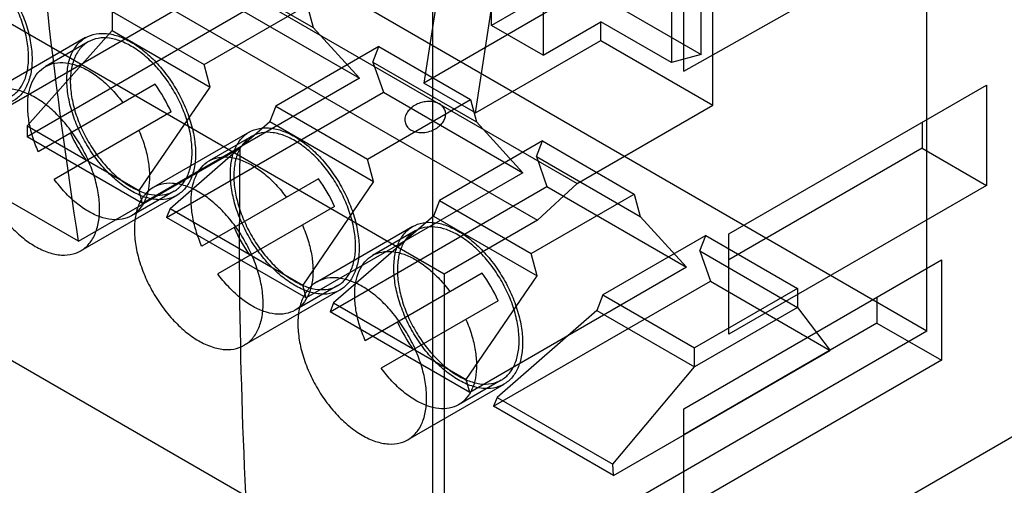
# Model space of a CAD drawing. Header units: millimetres. Extents: x 16 to 123, y 30 to 165.
# Tile 4 of 9: x 84 to 106, y 43 to 53. Entities that reach past the tile are written whole.
import ezdxf

# ---------------------------------------------------------------- set-up
doc = ezdxf.new("R2010")
doc.units = ezdxf.units.MM
doc.header["$LTSCALE"] = 12.643007
doc.layers.get('0').update_dxf_attribs({"linetype": 'CONTINUOUS'})
doc.layers.add('INTFCLR_37563', color=7, linetype='CONTINUOUS')

msp = doc.modelspace()

# ---------------------------------------------------------------- linework, layer by layer
at = {"color": 7, "linetype": 'Continuous'}
for p, q in [((93.096, 31.482), (93.096, 109.867)), ((85.317, 48.016), (17.434, 87.207)), ((98.612, 51.748), (104.269, 54.957)), ((98.612, 51.748), (98.612, 54.059)), ((93.096, 36.381), (123.36, 53.854)), ((99.602, 48.18), (105.258, 51.446)), ((105.258, 51.446), (105.258, 49.241)), ((103.844, 50.629), (103.844, 50.058)), ((85.317, 48.016), (88.859, 50.061)), ((103.844, 50.058), (99.602, 47.608)), ((103.844, 50.058), (105.258, 49.241)), ((105.258, 49.241), (99.602, 45.975)), ((99.602, 45.975), (99.602, 48.18)), ((98.612, 44.342), (104.269, 47.608)), ((104.269, 47.608), (104.269, 45.404)), ((102.854, 46.792), (102.854, 46.22)), ((102.854, 46.22), (98.612, 43.771)), ((102.854, 46.22), (104.269, 45.404)), ((104.269, 45.404), (98.612, 42.138)), ((98.612, 42.138), (98.612, 44.342))]:
    msp.add_line(p, q, dxfattribs=at)
for points, knots in [([(85.317, 48.016), (84.798, 51.327), (84.031, 58.148), (83.792, 65.005), (83.792, 68.508)], [0, 0, 0, 0, 0.488975, 1, 1, 1, 1]), ([(88.859, 50.061), (88.858, 49.924), (88.853, 49.686), (88.851, 49.345), (88.853, 48.938), (88.849, 48.633), (88.849, 48.429)], [0, 0, 0, 0, 0.251231, 0.438672, 0.625322, 1, 1, 1, 1]), ([(90.31, 29.874), (89.813, 32.865), (89.077, 39.039), (88.849, 45.252), (88.849, 48.429)], [0, 0, 0, 0, 0.48832, 1, 1, 1, 1])]:
    msp.add_open_spline(points, degree=3, knots=knots, dxfattribs=at)
at = {"layer": 'INTFCLR_37563', "color": 7, "linetype": 'Continuous'}
for p, q in [((98.99, 52.121), (98.99, 58.898)), ((98.343, 58.716), (98.343, 51.939)), ((99.252, 51.007), (99.252, 58.192)), ((81.901, 57.58), (96.269, 49.285)), ((81.026, 56.773), (95.394, 48.477)), ((93.344, 47.294), (78.975, 55.589)), ((94.387, 52.754), (94.396, 55.226)), ((93.439, 54.982), (92.901, 51.488)), ((95.527, 54.573), (95.518, 52.101)), ((78.975, 48.216), (89.582, 54.34)), ((103.95, 46.044), (89.582, 54.34)), ((94.033, 50.835), (94.57, 54.329)), ((88.32, 53.95), (90.466, 52.711)), ((95.659, 53.489), (94.387, 52.754)), ((96.883, 53.338), (98.99, 52.121)), ((103.95, 46.044), (103.95, 53.417)), ((88.944, 53.061), (84.183, 50.312)), ((86.057, 53.06), (88.072, 51.896)), ((86.057, 53.06), (86.057, 52.643)), ((88.072, 51.896), (90.335, 53.203)), ((88.944, 53.061), (91.484, 51.595)), ((90.335, 53.203), (90.466, 52.711)), ((95.659, 53.08), (92.901, 51.488)), ((95.518, 52.101), (96.791, 52.836)), ((98.343, 51.939), (96.791, 52.836)), ((96.791, 52.427), (96.791, 52.836)), ((84.183, 50.553), (86.057, 52.643)), ((86.057, 52.643), (88.203, 51.404)), ((90.466, 52.711), (91.484, 51.595)), ((95.518, 52.101), (94.387, 52.754)), ((85.471, 52.488), (83.363, 51.271)), ((85.526, 52.394), (84.59, 51.854)), ((94.033, 50.835), (96.791, 52.427)), ((96.791, 52.427), (99.252, 51.007)), ((91.912, 52.292), (89.649, 50.986)), ((91.78, 51.952), (91.912, 52.292)), ((91.912, 52.292), (93.927, 51.129)), ((91.78, 51.952), (94.058, 50.637)), ((91.78, 51.952), (92.011, 51.29)), ((98.99, 52.121), (98.343, 51.939)), ((88.203, 51.404), (88.072, 51.896)), ((91.484, 51.595), (86.723, 48.846)), ((94.033, 50.835), (92.901, 51.488)), ((86.997, 51.464), (84.431, 49.982)), ((86.648, 49.13), (88.203, 51.404)), ((87.25, 48.542), (92.011, 51.29)), ((92.011, 51.29), (95.077, 49.521)), ((91.664, 49.823), (93.927, 51.129)), ((93.927, 51.129), (94.058, 50.637)), ((87.347, 50.857), (84.781, 49.376)), ((89.649, 50.986), (89.518, 50.645)), ((89.649, 50.986), (91.664, 49.823)), ((96.269, 49.285), (99.252, 51.007)), ((87.326, 48.738), (89.518, 50.645)), ((89.518, 50.645), (91.795, 49.33)), ((95.077, 49.521), (94.058, 50.637)), ((84.183, 50.553), (86.648, 49.13)), ((84.183, 50.553), (84.183, 50.312)), ((89.064, 50.414), (86.955, 49.197)), ((86.723, 48.846), (84.183, 50.312)), ((89.118, 50.32), (88.182, 49.78)), ((95.504, 50.219), (93.241, 48.912)), ((95.373, 49.878), (95.504, 50.219)), ((95.504, 50.219), (97.519, 49.055)), ((91.795, 49.33), (91.664, 49.823)), ((95.373, 49.878), (97.65, 48.563)), ((95.373, 49.878), (95.603, 49.217)), ((90.589, 49.39), (88.023, 47.908)), ((91.795, 49.33), (90.24, 47.056)), ((95.077, 49.521), (90.315, 46.772)), ((87.417, 49.118), (86.481, 48.577)), ((86.723, 48.846), (86.648, 49.13)), ((90.842, 46.468), (95.603, 49.217)), ((95.394, 48.477), (96.269, 49.285)), ((95.603, 49.217), (98.669, 47.447)), ((87.471, 49.024), (85.363, 47.807)), ((93.241, 48.912), (93.11, 48.572)), ((93.241, 48.912), (95.256, 47.749)), ((95.256, 47.749), (97.519, 49.055)), ((97.519, 49.055), (97.65, 48.563)), ((87.326, 48.738), (87.25, 48.542)), ((87.326, 48.738), (90.24, 47.056)), ((90.939, 48.783), (88.373, 47.302)), ((90.315, 46.772), (87.25, 48.542)), ((93.11, 48.572), (90.918, 46.664)), ((93.11, 48.572), (95.388, 47.256)), ((95.394, 48.477), (93.344, 47.294)), ((97.65, 48.563), (98.669, 47.447)), ((92.656, 48.34), (90.548, 47.123)), ((92.71, 48.246), (91.774, 47.706)), ((78.975, 48.216), (93.344, 39.921)), ((99.096, 48.145), (96.833, 46.838)), ((98.965, 47.804), (99.096, 48.145)), ((99.096, 48.145), (101.111, 46.981)), ((98.965, 47.804), (101.111, 46.565)), ((98.965, 47.804), (99.196, 47.143)), ((95.388, 47.256), (95.256, 47.749)), ((98.669, 47.447), (93.908, 44.698)), ((94.181, 47.316), (91.615, 45.834)), ((93.344, 47.294), (93.344, 39.921)), ((93.832, 44.982), (95.388, 47.256)), ((91.064, 46.95), (88.955, 45.733)), ((91.009, 47.044), (90.073, 46.504)), ((90.315, 46.772), (90.24, 47.056)), ((94.434, 44.394), (99.196, 47.143)), ((101.111, 46.981), (98.848, 45.675)), ((99.196, 47.143), (101.83, 45.621)), ((101.111, 46.981), (101.111, 46.565)), ((96.833, 46.838), (96.702, 46.498)), ((96.833, 46.838), (98.848, 45.675)), ((90.918, 46.664), (90.842, 46.468)), ((90.918, 46.664), (93.832, 44.982)), ((94.531, 46.71), (91.965, 45.228)), ((101.111, 46.565), (98.848, 45.258)), ((101.111, 46.565), (101.83, 45.621)), ((93.908, 44.698), (90.842, 46.468)), ((96.702, 46.498), (94.51, 44.59)), ((96.702, 46.498), (98.848, 45.258)), ((103.95, 46.044), (93.344, 39.921)), ((98.848, 45.258), (98.848, 45.675)), ((97.069, 42.873), (101.83, 45.621)), ((97.051, 43.123), (98.848, 45.258)), ((94.656, 44.876), (92.548, 43.659)), ((94.601, 44.97), (93.665, 44.43)), ((93.908, 44.698), (93.832, 44.982)), ((94.51, 44.59), (94.434, 44.394)), ((94.51, 44.59), (97.051, 43.123)), ((97.069, 42.873), (94.434, 44.394)), ((97.069, 42.873), (97.051, 43.123))]:
    msp.add_line(p, q, dxfattribs=at)
for centre, start, end in [((84.369, 49.542), 23.8277, 36.1725), ((88.116, 51.705), 203.8277, 216.1725), ((87.961, 47.468), 23.8277, 36.1725), ((91.708, 49.631), 203.8277, 216.1725), ((91.554, 45.395), 23.8277, 36.1725), ((95.3, 47.558), 203.8277, 216.1725)]:
    msp.add_arc(centre, 3.255, start, end, dxfattribs=at)
for points, knots in [([(82.879, 54.463), (82.983, 54.403), (83.187, 54.258), (83.466, 53.99), (83.719, 53.673), (83.937, 53.321), (84.11, 52.947), (84.231, 52.569), (84.294, 52.201), (84.298, 51.86), (84.24, 51.559), (84.122, 51.307), (83.944, 51.121), (83.713, 51.014), (83.447, 50.993), (83.16, 51.055), (82.973, 51.143), (82.879, 51.197)], [0, 0, 0, 0, 0.071263, 0.148538, 0.229735, 0.31225, 0.39472, 0.474201, 0.548453, 0.616012, 0.676329, 0.729992, 0.779096, 0.826968, 0.878177, 0.935503, 1, 1, 1, 1]), ([(83.825, 51.192), (83.893, 51.231), (84.021, 51.342), (84.149, 51.573), (84.216, 51.858), (84.222, 52.182), (84.169, 52.535), (84.059, 52.9), (83.897, 53.262), (83.69, 53.605), (83.447, 53.914), (83.178, 54.175), (82.98, 54.316), (82.879, 54.374)], [0, 0, 0, 0, 0.062805, 0.130726, 0.207116, 0.293057, 0.387844, 0.489557, 0.595513, 0.702615, 0.80766, 0.907628, 1, 1, 1, 1]), ([(86.471, 49.123), (86.368, 49.183), (86.163, 49.328), (85.885, 49.596), (85.631, 49.913), (85.414, 50.265), (85.241, 50.638), (85.12, 51.017), (85.057, 51.384), (85.053, 51.725), (85.11, 52.027), (85.229, 52.278), (85.407, 52.465), (85.638, 52.572), (85.904, 52.593), (86.191, 52.531), (86.378, 52.443), (86.471, 52.389)], [0, 0, 0, 0, 0.071263, 0.148538, 0.229735, 0.31225, 0.39472, 0.474201, 0.548453, 0.616012, 0.676329, 0.729992, 0.779096, 0.826968, 0.878177, 0.935503, 1, 1, 1, 1]), ([(85.526, 52.394), (85.457, 52.355), (85.33, 52.244), (85.202, 52.013), (85.135, 51.728), (85.129, 51.403), (85.182, 51.051), (85.291, 50.686), (85.454, 50.324), (85.661, 49.981), (85.904, 49.672), (86.173, 49.411), (86.371, 49.27), (86.471, 49.212)], [0, 0, 0, 0, 0.062805, 0.130726, 0.207116, 0.293057, 0.387844, 0.489557, 0.595513, 0.702615, 0.80766, 0.907628, 1, 1, 1, 1]), ([(87.417, 49.118), (87.484, 49.156), (87.608, 49.264), (87.735, 49.487), (87.805, 49.762), (87.816, 50.076), (87.77, 50.419), (87.669, 50.776), (87.518, 51.132), (87.322, 51.471), (87.091, 51.78), (86.833, 52.046), (86.56, 52.257), (86.281, 52.406), (86.007, 52.485), (85.749, 52.487), (85.593, 52.433), (85.526, 52.394)], [0, 0, 0, 0, 0.048468, 0.100864, 0.159602, 0.225214, 0.298101, 0.376514, 0.45824, 0.54099, 0.622544, 0.700738, 0.773605, 0.839466, 0.898561, 0.951293, 1, 1, 1, 1]), ([(86.471, 52.389), (86.575, 52.329), (86.779, 52.184), (87.058, 51.916), (87.312, 51.599), (87.529, 51.247), (87.702, 50.874), (87.823, 50.495), (87.886, 50.127), (87.89, 49.786), (87.833, 49.485), (87.714, 49.234), (87.536, 49.047), (87.305, 48.94), (87.039, 48.919), (86.752, 48.981), (86.565, 49.069), (86.471, 49.123)], [0, 0, 0, 0, 0.071263, 0.148538, 0.229735, 0.31225, 0.39472, 0.474201, 0.548453, 0.616012, 0.676329, 0.729992, 0.779096, 0.826968, 0.878177, 0.935503, 1, 1, 1, 1]), ([(84.59, 51.854), (84.653, 51.89), (84.798, 51.942), (85.038, 51.947), (85.294, 51.884), (85.556, 51.758), (85.817, 51.573), (86.067, 51.337), (86.218, 51.153), (86.29, 51.055)], [0, 0, 0, 0, 0.107629, 0.222572, 0.350201, 0.492811, 0.650189, 0.820331, 1, 1, 1, 1]), ([(84.431, 49.982), (84.382, 50.093), (84.299, 50.316), (84.219, 50.651), (84.19, 50.969), (84.211, 51.259), (84.284, 51.512), (84.409, 51.718), (84.527, 51.817), (84.59, 51.854)], [0, 0, 0, 0, 0.179668, 0.34981, 0.507189, 0.649799, 0.777428, 0.892371, 1, 1, 1, 1]), ([(84.363, 51.172), (84.27, 51.226), (84.084, 51.313), (83.799, 51.375), (83.533, 51.356), (83.302, 51.25), (83.122, 51.064), (83.003, 50.813), (82.945, 50.511), (82.948, 50.17), (83.011, 49.804), (83.131, 49.426), (83.303, 49.053), (83.52, 48.7), (83.774, 48.382), (84.054, 48.112), (84.259, 47.966), (84.363, 47.906)], [0, 0, 0, 0, 0.0642, 0.12127, 0.172328, 0.220143, 0.269303, 0.323098, 0.3835, 0.451004, 0.52502, 0.604153, 0.686423, 0.769072, 0.850641, 0.92837, 1, 1, 1, 1]), ([(84.363, 47.906), (84.457, 47.852), (84.642, 47.765), (84.928, 47.702), (85.194, 47.722), (85.425, 47.828), (85.604, 48.014), (85.724, 48.265), (85.782, 48.567), (85.779, 48.907), (85.716, 49.274), (85.596, 49.651), (85.424, 50.024), (85.207, 50.377), (84.953, 50.696), (84.673, 50.966), (84.468, 51.112), (84.363, 51.172)], [0, 0, 0, 0, 0.0642, 0.12127, 0.172328, 0.220143, 0.269303, 0.323098, 0.3835, 0.451004, 0.52502, 0.604153, 0.686423, 0.769072, 0.850641, 0.92837, 1, 1, 1, 1]), ([(93.243, 51.032), (93.211, 51.05), (93.14, 51.077), (93.025, 51.091), (92.906, 51.081), (92.79, 51.048), (92.683, 50.995), (92.592, 50.923), (92.545, 50.864), (92.527, 50.833)], [0, 0, 0, 0, 0.135215, 0.277798, 0.425621, 0.575217, 0.723359, 0.86672, 1, 1, 1, 1]), ([(92.527, 50.833), (92.507, 50.797), (92.477, 50.724), (92.486, 50.609), (92.539, 50.518), (92.592, 50.475), (92.621, 50.459)], [0, 0, 0, 0, 0.285448, 0.535269, 0.769268, 1, 1, 1, 1]), ([(93.143, 50.478), (93.177, 50.497), (93.241, 50.54), (93.317, 50.62), (93.367, 50.709), (93.386, 50.802), (93.371, 50.894), (93.322, 50.975), (93.271, 51.015), (93.243, 51.032)], [0, 0, 0, 0, 0.169547, 0.327606, 0.4707, 0.601873, 0.72776, 0.857365, 1, 1, 1, 1]), ([(86.64, 50.449), (86.689, 50.338), (86.772, 50.115), (86.852, 49.78), (86.881, 49.462), (86.86, 49.172), (86.787, 48.919), (86.662, 48.713), (86.544, 48.614), (86.481, 48.577)], [0, 0, 0, 0, 0.179668, 0.34981, 0.507189, 0.649799, 0.777428, 0.892371, 1, 1, 1, 1]), ([(90.064, 47.049), (89.96, 47.109), (89.756, 47.254), (89.477, 47.522), (89.224, 47.839), (89.006, 48.191), (88.833, 48.564), (88.712, 48.943), (88.649, 49.311), (88.645, 49.652), (88.703, 49.953), (88.821, 50.204), (88.999, 50.391), (89.23, 50.498), (89.496, 50.519), (89.783, 50.457), (89.97, 50.369), (90.064, 50.315)], [0, 0, 0, 0, 0.071263, 0.148538, 0.229735, 0.31225, 0.39472, 0.474201, 0.548453, 0.616012, 0.676329, 0.729992, 0.779096, 0.826968, 0.878177, 0.935503, 1, 1, 1, 1]), ([(91.009, 47.044), (91.076, 47.082), (91.2, 47.19), (91.327, 47.413), (91.397, 47.688), (91.408, 48.003), (91.362, 48.345), (91.261, 48.702), (91.11, 49.058), (90.914, 49.397), (90.683, 49.706), (90.425, 49.972), (90.152, 50.183), (89.873, 50.332), (89.599, 50.411), (89.341, 50.413), (89.185, 50.359), (89.118, 50.32)], [0, 0, 0, 0, 0.048468, 0.100864, 0.159602, 0.225214, 0.298101, 0.376514, 0.45824, 0.54099, 0.622544, 0.700738, 0.773605, 0.839466, 0.898561, 0.951293, 1, 1, 1, 1]), ([(92.621, 50.459), (92.654, 50.44), (92.731, 50.411), (92.859, 50.398), (93.002, 50.416), (93.096, 50.454), (93.143, 50.478)], [0, 0, 0, 0, 0.20957, 0.445355, 0.70831, 1, 1, 1, 1]), ([(89.118, 50.32), (89.05, 50.281), (88.922, 50.17), (88.794, 49.939), (88.727, 49.654), (88.721, 49.329), (88.774, 48.977), (88.884, 48.612), (89.046, 48.25), (89.253, 47.907), (89.496, 47.598), (89.765, 47.337), (89.963, 47.196), (90.064, 47.138)], [0, 0, 0, 0, 0.062805, 0.130726, 0.207116, 0.293057, 0.387844, 0.489557, 0.595513, 0.702615, 0.80766, 0.907628, 1, 1, 1, 1]), ([(90.064, 50.315), (90.167, 50.255), (90.372, 50.11), (90.65, 49.842), (90.904, 49.525), (91.121, 49.173), (91.294, 48.8), (91.415, 48.421), (91.479, 48.054), (91.482, 47.713), (91.425, 47.411), (91.306, 47.16), (91.128, 46.973), (90.897, 46.866), (90.631, 46.845), (90.344, 46.907), (90.157, 46.995), (90.064, 47.049)], [0, 0, 0, 0, 0.071263, 0.148538, 0.229735, 0.31225, 0.39472, 0.474201, 0.548453, 0.616012, 0.676329, 0.729992, 0.779096, 0.826968, 0.878177, 0.935503, 1, 1, 1, 1]), ([(88.023, 47.908), (87.974, 48.019), (87.891, 48.242), (87.811, 48.577), (87.782, 48.895), (87.803, 49.185), (87.877, 49.438), (88.001, 49.644), (88.119, 49.743), (88.182, 49.78)], [0, 0, 0, 0, 0.179668, 0.34981, 0.507189, 0.649799, 0.777428, 0.892371, 1, 1, 1, 1]), ([(88.182, 49.78), (88.245, 49.816), (88.39, 49.869), (88.63, 49.873), (88.886, 49.81), (89.148, 49.684), (89.409, 49.499), (89.659, 49.263), (89.81, 49.08), (89.882, 48.981)], [0, 0, 0, 0, 0.107629, 0.222572, 0.350201, 0.492811, 0.650189, 0.820331, 1, 1, 1, 1]), ([(86.481, 48.577), (86.418, 48.541), (86.273, 48.489), (86.033, 48.484), (85.777, 48.547), (85.515, 48.673), (85.254, 48.858), (85.004, 49.094), (84.853, 49.278), (84.781, 49.376)], [0, 0, 0, 0, 0.107629, 0.222572, 0.350201, 0.492811, 0.650189, 0.820331, 1, 1, 1, 1]), ([(86.471, 49.212), (86.555, 49.164), (86.72, 49.085), (86.973, 49.024), (87.211, 49.03), (87.355, 49.082), (87.417, 49.118)], [0, 0, 0, 0, 0.289783, 0.549046, 0.782238, 1, 1, 1, 1]), ([(87.955, 49.098), (87.862, 49.152), (87.677, 49.239), (87.391, 49.301), (87.125, 49.282), (86.894, 49.176), (86.715, 48.99), (86.595, 48.739), (86.537, 48.437), (86.54, 48.097), (86.603, 47.73), (86.723, 47.352), (86.895, 46.98), (87.112, 46.626), (87.366, 46.308), (87.646, 46.038), (87.851, 45.892), (87.955, 45.832)], [0, 0, 0, 0, 0.0642, 0.12127, 0.172328, 0.220143, 0.269303, 0.323098, 0.3835, 0.451004, 0.52502, 0.604153, 0.686423, 0.769072, 0.850641, 0.92837, 1, 1, 1, 1]), ([(87.955, 45.832), (88.049, 45.778), (88.234, 45.691), (88.52, 45.628), (88.786, 45.648), (89.017, 45.754), (89.196, 45.94), (89.316, 46.191), (89.374, 46.493), (89.371, 46.833), (89.308, 47.2), (89.188, 47.578), (89.016, 47.95), (88.799, 48.304), (88.545, 48.622), (88.265, 48.892), (88.06, 49.038), (87.955, 49.098)], [0, 0, 0, 0, 0.0642, 0.12127, 0.172328, 0.220143, 0.269303, 0.323098, 0.3835, 0.451004, 0.52502, 0.604153, 0.686423, 0.769072, 0.850641, 0.92837, 1, 1, 1, 1]), ([(90.232, 48.375), (90.281, 48.264), (90.364, 48.041), (90.444, 47.706), (90.474, 47.388), (90.452, 47.098), (90.379, 46.845), (90.254, 46.639), (90.136, 46.54), (90.073, 46.504)], [0, 0, 0, 0, 0.179668, 0.34981, 0.507189, 0.649799, 0.777428, 0.892371, 1, 1, 1, 1]), ([(93.656, 44.975), (93.552, 45.035), (93.348, 45.18), (93.069, 45.448), (92.816, 45.765), (92.598, 46.117), (92.425, 46.491), (92.304, 46.869), (92.241, 47.237), (92.237, 47.578), (92.295, 47.88), (92.413, 48.131), (92.591, 48.317), (92.822, 48.424), (93.089, 48.445), (93.375, 48.383), (93.562, 48.295), (93.656, 48.241)], [0, 0, 0, 0, 0.071263, 0.148538, 0.229735, 0.31225, 0.39472, 0.474201, 0.548453, 0.616012, 0.676329, 0.729992, 0.779096, 0.826968, 0.878177, 0.935503, 1, 1, 1, 1]), ([(92.71, 48.246), (92.643, 48.208), (92.519, 48.101), (92.392, 47.877), (92.323, 47.602), (92.311, 47.288), (92.357, 46.945), (92.458, 46.588), (92.609, 46.232), (92.805, 45.893), (93.036, 45.584), (93.294, 45.319), (93.568, 45.107), (93.846, 44.958), (94.12, 44.88), (94.379, 44.877), (94.535, 44.931), (94.601, 44.97)], [0, 0, 0, 0, 0.048468, 0.100864, 0.159602, 0.225214, 0.298101, 0.376514, 0.45824, 0.54099, 0.622544, 0.700738, 0.773605, 0.839466, 0.898561, 0.951293, 1, 1, 1, 1]), ([(93.656, 48.153), (93.573, 48.201), (93.408, 48.279), (93.154, 48.34), (92.916, 48.334), (92.772, 48.282), (92.71, 48.246)], [0, 0, 0, 0, 0.289783, 0.549046, 0.782238, 1, 1, 1, 1]), ([(93.656, 48.241), (93.759, 48.181), (93.964, 48.036), (94.242, 47.768), (94.496, 47.451), (94.713, 47.099), (94.886, 46.726), (95.007, 46.347), (95.071, 45.98), (95.074, 45.639), (95.017, 45.337), (94.899, 45.086), (94.72, 44.899), (94.489, 44.792), (94.223, 44.771), (93.936, 44.833), (93.749, 44.921), (93.656, 44.975)], [0, 0, 0, 0, 0.071263, 0.148538, 0.229735, 0.31225, 0.39472, 0.474201, 0.548453, 0.616012, 0.676329, 0.729992, 0.779096, 0.826968, 0.878177, 0.935503, 1, 1, 1, 1]), ([(94.601, 44.97), (94.67, 45.01), (94.797, 45.12), (94.925, 45.352), (94.992, 45.636), (94.999, 45.961), (94.946, 46.313), (94.836, 46.678), (94.674, 47.04), (94.466, 47.383), (94.223, 47.692), (93.954, 47.953), (93.756, 48.095), (93.656, 48.153)], [0, 0, 0, 0, 0.062805, 0.130726, 0.207116, 0.293057, 0.387844, 0.489557, 0.595513, 0.702615, 0.80766, 0.907628, 1, 1, 1, 1]), ([(91.615, 45.834), (91.566, 45.946), (91.483, 46.168), (91.403, 46.503), (91.374, 46.821), (91.395, 47.112), (91.469, 47.364), (91.593, 47.57), (91.711, 47.669), (91.774, 47.706)], [0, 0, 0, 0, 0.179668, 0.34981, 0.507189, 0.649799, 0.777428, 0.892371, 1, 1, 1, 1]), ([(91.774, 47.706), (91.837, 47.742), (91.982, 47.795), (92.222, 47.8), (92.478, 47.737), (92.74, 47.61), (93.001, 47.425), (93.251, 47.189), (93.402, 47.006), (93.474, 46.908)], [0, 0, 0, 0, 0.107629, 0.222572, 0.350201, 0.492811, 0.650189, 0.820331, 1, 1, 1, 1]), ([(90.073, 46.504), (90.01, 46.467), (89.865, 46.415), (89.625, 46.41), (89.369, 46.473), (89.107, 46.599), (88.846, 46.784), (88.596, 47.021), (88.445, 47.204), (88.373, 47.302)], [0, 0, 0, 0, 0.107629, 0.222572, 0.350201, 0.492811, 0.650189, 0.820331, 1, 1, 1, 1]), ([(91.548, 47.024), (91.454, 47.078), (91.269, 47.165), (90.983, 47.228), (90.717, 47.208), (90.486, 47.102), (90.307, 46.916), (90.187, 46.665), (90.129, 46.363), (90.132, 46.023), (90.195, 45.656), (90.315, 45.279), (90.487, 44.906), (90.704, 44.552), (90.958, 44.234), (91.238, 43.964), (91.443, 43.818), (91.548, 43.758)], [0, 0, 0, 0, 0.0642, 0.12127, 0.172328, 0.220143, 0.269303, 0.323098, 0.3835, 0.451004, 0.52502, 0.604153, 0.686423, 0.769072, 0.850641, 0.92837, 1, 1, 1, 1]), ([(90.064, 47.138), (90.147, 47.09), (90.312, 47.011), (90.566, 46.95), (90.804, 46.956), (90.947, 47.008), (91.009, 47.044)], [0, 0, 0, 0, 0.289783, 0.549046, 0.782238, 1, 1, 1, 1]), ([(91.548, 43.758), (91.641, 43.704), (91.827, 43.617), (92.112, 43.555), (92.378, 43.574), (92.609, 43.68), (92.789, 43.866), (92.908, 44.117), (92.966, 44.419), (92.963, 44.76), (92.9, 45.126), (92.78, 45.504), (92.608, 45.877), (92.391, 46.23), (92.137, 46.548), (91.857, 46.818), (91.652, 46.964), (91.548, 47.024)], [0, 0, 0, 0, 0.0642, 0.12127, 0.172328, 0.220143, 0.269303, 0.323098, 0.3835, 0.451004, 0.52502, 0.604153, 0.686423, 0.769072, 0.850641, 0.92837, 1, 1, 1, 1]), ([(93.824, 46.301), (93.873, 46.19), (93.956, 45.968), (94.036, 45.633), (94.066, 45.314), (94.044, 45.024), (93.971, 44.771), (93.846, 44.566), (93.729, 44.466), (93.665, 44.43)], [0, 0, 0, 0, 0.179668, 0.34981, 0.507189, 0.649799, 0.777428, 0.892371, 1, 1, 1, 1]), ([(93.665, 44.43), (93.602, 44.393), (93.457, 44.341), (93.217, 44.336), (92.962, 44.399), (92.699, 44.526), (92.439, 44.71), (92.188, 44.947), (92.037, 45.13), (91.965, 45.228)], [0, 0, 0, 0, 0.107629, 0.222572, 0.350201, 0.492811, 0.650189, 0.820331, 1, 1, 1, 1])]:
    msp.add_open_spline(points, degree=3, knots=knots, dxfattribs=at)

doc.saveas('drawing.dxf')
